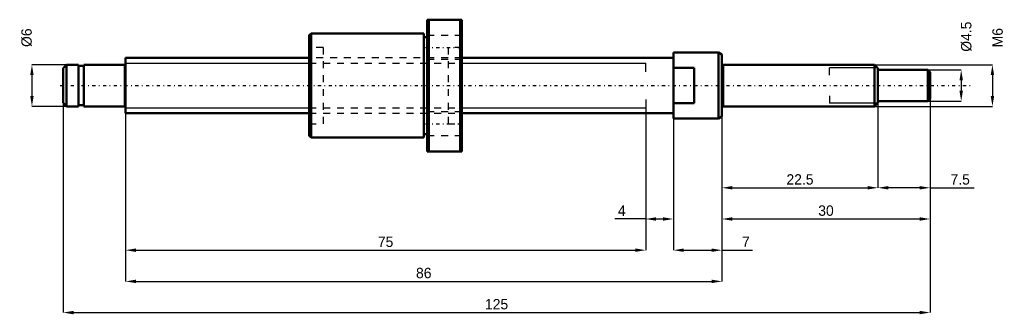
# Model space of a CAD drawing. Header units: millimetres. Extents: x -15 to 127, y -33 to 10.
import ezdxf

# ---------------------------------------------------------------- set-up
doc = ezdxf.new("R2010")
doc.units = ezdxf.units.MM
doc.linetypes.add('Center', pattern=[1.5, 0.45, -0.5, 0.05, -0.5])
doc.linetypes.add('Dashed', pattern=[2, 1, -1])
for name, color, linetype, lineweight in [('2d ConnectionPoints', 7, 'Continuous', 50), ('AM_0', 7, 'Continuous', 50), ('AM_4', 3, 'Continuous', 25), ('AM_5', 3, 'Continuous', 25), ('AM_7', 7, 'Center', 25), ('AM_9', 6, 'Dashed', 25)]:
    doc.layers.add(name, color=color, linetype=linetype, lineweight=lineweight)
doc.dimstyles.new('ISO-25', dxfattribs={"dimtxt": 2.5, "dimasz": 2.5, "dimexe": 1.25, "dimexo": 0.625, "dimtad": 1, "dimtxsty": 'Standard', "dimcen": 2.5, "dimadec": 0, "dimazin": 0, "dimtfac": 1, "dimtmove": 0, "dimatfit": 3, "dimfxl": 0, "dimarcsym": 0})

# ---------------------------------------------------------------- blocks, each defined once
blk = doc.blocks.new('1_BNK_0802_3RRG0_125LC5YRR_Nut_0_in_BNK0802_3RRG0_125LC5Y_48_5__0')
at = {"layer": 'AM_0'}
for p, q in [((43.5, 9.5), (43.5, -9.5)), ((48.5, 9.5), (43.5, 9.5)), ((43.75, 9.5), (43.75, -9.5)), ((48.25, 9.5), (48.25, -9.5)), ((48.5, 9.5), (48.5, -9.5)), ((26.75, 7.5), (26.5, 7.25)), ((26.5, 7.25), (26.5, -7.25)), ((43, 7.5), (26.75, 7.5)), ((26.75, 7.5), (26.75, -7.5)), ((43, 7.5), (43, -7.5)), ((43.5, 7), (43, 7)), ((43, -7), (43.5, -7)), ((26.5, -7.25), (26.75, -7.5)), ((26.75, -7.5), (43, -7.5)), ((43.5, -9.5), (48.5, -9.5))]:
    blk.add_line(p, q, dxfattribs=at)
at = {"layer": 'AM_7'}
for p, q in [((43.25, 5.5), (48.75, 5.5)), ((43.25, -5.5), (48.75, -5.5))]:
    blk.add_line(p, q, dxfattribs=at)
at = {"layer": 'AM_9'}
for p, q in [((48.5, 7.2), (43.5, 7.2)), ((28.5, 5.5), (26.5, 5.5)), ((28.5, 5.5), (28.5, -5.5)), ((48.5, 5.5), (46.5, 5.5)), ((46.5, 5.5), (46.5, -5.5)), ((46.5, 4), (28.5, 4)), ((43.5, 3.8), (48.5, 3.8)), ((28.5, -4), (46.5, -4)), ((48.5, -3.8), (43.5, -3.8)), ((26.5, -5.5), (28.5, -5.5)), ((46.5, -5.5), (48.5, -5.5)), ((43.5, -7.2), (48.5, -7.2))]:
    blk.add_line(p, q, dxfattribs=at)
blk = doc.blocks.new('2_BNK_0802_3RRG0_125LC5Y_Shaft_0_in_BNK0802_3RRG0_125LC5Y_48_5__0')
at = {"layer": 'AM_0'}
for p, q in [((79, 4.75), (79, -4.75)), ((85.5, 4.75), (79, 4.75)), ((86, 4.46), (85.5, 4.75)), ((85.5, 4.75), (85.5, -4.75)), ((86, 4.46), (86, -4.46)), ((-8.5, 3), (-9, 2.5)), ((-6.8, 3), (-8.5, 3)), ((-8.5, 3), (-8.5, -3)), ((-6.8, 3), (-6.8, -3)), ((-6, 2.85), (-6.8, 2.85)), ((-0.2, 3), (-6, 3)), ((-6, 3), (-6, -3)), ((26.5, 4), (0, 4)), ((0, 4), (0, -4)), ((79, 4), (48.5, 4)), ((108, 3), (86.2, 3)), ((108.5, 2.5), (108, 3)), ((108, 3), (108, -3)), ((-9, 2.5), (-9, -2.5)), ((82, 2.56), (79, 2.56)), ((82, 2.56), (82, -2.56)), ((108.5, 2.5), (108.5, -2.5)), ((115.7, 2.25), (108.5, 2.25)), ((116, 1.95), (115.7, 2.25)), ((115.7, 2.25), (115.7, -2.25)), ((116, 1.95), (116, -1.95)), ((-9, -2.5), (-8.5, -3)), ((79, -2.56), (82, -2.56)), ((108, -3), (108.5, -2.5)), ((108.5, -2.25), (115.7, -2.25)), ((115.7, -2.25), (116, -1.95)), ((-8.5, -3), (-6.8, -3)), ((-6.8, -2.85), (-6, -2.85)), ((-6, -3), (-0.2, -3)), ((0, -4), (26.5, -4)), ((48.5, -4), (79, -4)), ((86.2, -3), (108, -3)), ((79, -4.75), (85.5, -4.75)), ((85.5, -4.75), (86, -4.46))]:
    blk.add_line(p, q, dxfattribs=at)
for centre, start, end in [((-0.2, 3.2), 270, 360), ((86.2, 3.2), 180, 270), ((-0.2, -3.2), 0, 90), ((86.2, -3.2), 90, 180)]:
    blk.add_arc(centre, 0.2, start, end, dxfattribs=at)
at = {"layer": 'AM_4'}
for p, q in [((-0.2, 3), (-0.2, -3)), ((86.2, 3), (86.2, -3))]:
    blk.add_line(p, q, dxfattribs=at)
at = {"layer": 'AM_5'}
for p, q in [((0, 3.23), (26.5, 3.23)), ((48.5, 3.23), (75, 3.23)), ((75, 2), (75, 3.23)), ((108.46, 2.54), (101.5, 2.54)), ((101.5, 1.5), (101.5, 2.54)), ((75, -2), (75, -3.23)), ((101.5, -1.5), (101.5, -2.54)), ((108.46, -2.54), (101.5, -2.54)), ((0, -3.23), (26.5, -3.23)), ((48.5, -3.23), (75, -3.23))]:
    blk.add_line(p, q, dxfattribs=at)
at = {"layer": 'AM_5', "linetype": 'Dashed'}
for p, q in [((26.5, 3.23), (48.5, 3.23)), ((26.5, -3.23), (48.5, -3.23))]:
    blk.add_line(p, q, dxfattribs=at)
at = {"layer": 'AM_7'}
blk.add_line((-9.45, 0), (121.8, 0), dxfattribs=at)
at = {"layer": 'AM_9'}
for p, q in [((48.5, 4), (26.5, 4)), ((26.5, -4), (48.5, -4))]:
    blk.add_line(p, q, dxfattribs=at)
blk = doc.blocks.new('*D3')
at = {"layer": 'AM_5', "color": 0, "lineweight": -2}
for p, q in [((-8.5, 3), (-13.5, 3)), ((-13.5, 1.5), (-13.5, -1.5)), ((-8.5, -3), (-13.5, -3))]:
    blk.add_line(p, q, dxfattribs=at)
at = {"layer": 'AM_5', "color": 0}
for points in [[(-13.25, 1.5), (-13.75, 1.5), (-13.5, 3)], [(-13.75, -1.5), (-13.25, -1.5), (-13.5, -3)]]:
    blk.add_solid(points, dxfattribs=at)
at = {"layer": 'Defpoints', "color": 0}
for p in [(-8.5, 3), (-13.5, -3), (-8.5, -3)]:
    blk.add_point(p, dxfattribs=at)
at = {"layer": 'AM_5', "color": 0, "insert": (-14.25, 6.9), "char_height": 1.5, "attachment_point": 5, "rotation": 90}
blk.add_mtext('Ø6', dxfattribs=at)
blk = doc.blocks.new('*D4')
at = {"layer": 'AM_5', "color": 0, "lineweight": -2}
for p, q in [((79, -4.75), (79, -23.75)), ((86, -4.46), (86, -23.75)), ((80.5, -23.75), (84.5, -23.75)), ((86, -23.75), (90.4, -23.75))]:
    blk.add_line(p, q, dxfattribs=at)
at = {"layer": 'AM_5', "color": 0}
for points in [[(80.5, -23.5), (80.5, -24), (79, -23.75)], [(84.5, -24), (84.5, -23.5), (86, -23.75)]]:
    blk.add_solid(points, dxfattribs=at)
at = {"layer": 'Defpoints', "color": 0}
for p in [(79, -4.75), (86, -4.46), (86, -23.75)]:
    blk.add_point(p, dxfattribs=at)
at = {"layer": 'AM_5', "color": 0, "insert": (89.45, -22.55), "char_height": 1.5, "attachment_point": 5}
blk.add_mtext('7', dxfattribs=at)
blk = doc.blocks.new('*D5')
at = {"layer": 'AM_5', "color": 0, "lineweight": -2}
for p, q in [((75, -3.23), (75, -19.25)), ((79, -4.75), (79, -19.25)), ((75, -19.25), (70.56, -19.25)), ((76.5, -19.25), (77.5, -19.25))]:
    blk.add_line(p, q, dxfattribs=at)
at = {"layer": 'AM_5', "color": 0}
for points in [[(76.5, -19), (76.5, -19.5), (75, -19.25)], [(77.5, -19.5), (77.5, -19), (79, -19.25)]]:
    blk.add_solid(points, dxfattribs=at)
at = {"layer": 'Defpoints', "color": 0}
for p in [(75, -3.23), (79, -4.75), (79, -19.25)]:
    blk.add_point(p, dxfattribs=at)
at = {"layer": 'AM_5', "color": 0, "insert": (71.55, -18.05), "char_height": 1.5, "attachment_point": 5}
blk.add_mtext('4', dxfattribs=at)
blk = doc.blocks.new('*D6')
at = {"layer": 'AM_5', "color": 0, "lineweight": -2}
for p, q in [((0, -4), (0, -23.75)), ((75, -3.233), (75, -23.75)), ((1.5, -23.75), (73.5, -23.75))]:
    blk.add_line(p, q, dxfattribs=at)
at = {"layer": 'AM_5', "color": 0}
for points in [[(1.5, -23.5), (1.5, -24), (0, -23.75)], [(73.5, -24), (73.5, -23.5), (75, -23.75)]]:
    blk.add_solid(points, dxfattribs=at)
at = {"layer": 'Defpoints', "color": 0}
for p in [(0, -4), (75, -3.233), (75, -23.75)]:
    blk.add_point(p, dxfattribs=at)
at = {"layer": 'AM_5', "color": 0, "insert": (37.5, -22.55), "char_height": 1.5, "attachment_point": 5}
blk.add_mtext('75', dxfattribs=at)
blk = doc.blocks.new('*D7')
at = {"layer": 'AM_5', "color": 0, "lineweight": -2}
for p, q in [((0, -4), (0, -28.25)), ((86, -4.46), (86, -28.25)), ((1.5, -28.25), (84.5, -28.25))]:
    blk.add_line(p, q, dxfattribs=at)
at = {"layer": 'AM_5', "color": 0}
for points in [[(1.5, -28), (1.5, -28.5), (0, -28.25)], [(84.5, -28.5), (84.5, -28), (86, -28.25)]]:
    blk.add_solid(points, dxfattribs=at)
at = {"layer": 'Defpoints', "color": 0}
for p in [(0, -4), (86, -4.46), (86, -28.25)]:
    blk.add_point(p, dxfattribs=at)
at = {"layer": 'AM_5', "color": 0, "insert": (43, -27.05), "char_height": 1.5, "attachment_point": 5}
blk.add_mtext('86', dxfattribs=at)
blk = doc.blocks.new('*D8')
at = {"layer": 'AM_5', "color": 0, "lineweight": -2}
for p, q in [((-9, -2.5), (-9, -32.75)), ((116, -1.95), (116, -32.75)), ((-7.5, -32.75), (114.5, -32.75))]:
    blk.add_line(p, q, dxfattribs=at)
at = {"layer": 'AM_5', "color": 0}
for points in [[(-7.5, -32.5), (-7.5, -33), (-9, -32.75)], [(114.5, -33), (114.5, -32.5), (116, -32.75)]]:
    blk.add_solid(points, dxfattribs=at)
at = {"layer": 'Defpoints', "color": 0}
for p in [(-9, -2.5), (116, -1.95), (116, -32.75)]:
    blk.add_point(p, dxfattribs=at)
at = {"layer": 'AM_5', "color": 0, "insert": (53.5, -31.55), "char_height": 1.5, "attachment_point": 5}
blk.add_mtext('125', dxfattribs=at)
blk = doc.blocks.new('*D9')
at = {"layer": 'AM_5', "color": 0, "lineweight": -2}
for p, q in [((108.5, -2.25), (108.5, -14.75)), ((116, -1.95), (116, -14.75)), ((114.5, -14.75), (110, -14.75)), ((116, -14.75), (122.37, -14.75))]:
    blk.add_line(p, q, dxfattribs=at)
at = {"layer": 'AM_5', "color": 0}
for points in [[(110, -14.5), (110, -15), (108.5, -14.75)], [(114.5, -15), (114.5, -14.5), (116, -14.75)]]:
    blk.add_solid(points, dxfattribs=at)
at = {"layer": 'Defpoints', "color": 0}
for p in [(108.5, -2.25), (116, -1.95), (108.5, -14.75)]:
    blk.add_point(p, dxfattribs=at)
at = {"layer": 'AM_5', "color": 0, "insert": (120.35, -13.55), "char_height": 1.5, "attachment_point": 5}
blk.add_mtext('7.5', dxfattribs=at)
blk = doc.blocks.new('*D10')
at = {"layer": 'AM_5', "color": 0, "lineweight": -2}
for p, q in [((108.5, -2.25), (108.5, -14.75)), ((86, -4.46), (86, -14.75)), ((87.5, -14.75), (107, -14.75))]:
    blk.add_line(p, q, dxfattribs=at)
at = {"layer": 'AM_5', "color": 0}
for points in [[(87.5, -14.5), (87.5, -15), (86, -14.75)], [(107, -15), (107, -14.5), (108.5, -14.75)]]:
    blk.add_solid(points, dxfattribs=at)
at = {"layer": 'Defpoints', "color": 0}
for p in [(108.5, -2.25), (86, -4.46), (108.5, -14.75)]:
    blk.add_point(p, dxfattribs=at)
at = {"layer": 'AM_5', "color": 0, "insert": (97.25, -13.55), "char_height": 1.5, "attachment_point": 5}
blk.add_mtext('22.5', dxfattribs=at)
blk = doc.blocks.new('*D11')
at = {"layer": 'AM_5', "color": 0, "lineweight": -2}
for p, q in [((116, -1.95), (116, -19.25)), ((86, -4.46), (86, -19.25)), ((87.5, -19.25), (114.5, -19.25))]:
    blk.add_line(p, q, dxfattribs=at)
at = {"layer": 'AM_5', "color": 0}
for points in [[(87.5, -19), (87.5, -19.5), (86, -19.25)], [(114.5, -19.5), (114.5, -19), (116, -19.25)]]:
    blk.add_solid(points, dxfattribs=at)
at = {"layer": 'Defpoints', "color": 0}
for p in [(116, -1.95), (86, -4.46), (116, -19.25)]:
    blk.add_point(p, dxfattribs=at)
at = {"layer": 'AM_5', "color": 0, "insert": (101, -18.05), "char_height": 1.5, "attachment_point": 5}
blk.add_mtext('30', dxfattribs=at)
blk = doc.blocks.new('*D12')
at = {"layer": 'AM_5', "color": 0, "lineweight": -2}
for p, q in [((115.7, 2.25), (120.5, 2.25)), ((120.5, 0.75), (120.5, -0.75)), ((115.7, -2.25), (120.5, -2.25))]:
    blk.add_line(p, q, dxfattribs=at)
at = {"layer": 'AM_5', "color": 0}
for points in [[(120.75, 0.75), (120.25, 0.75), (120.5, 2.25)], [(120.25, -0.75), (120.75, -0.75), (120.5, -2.25)]]:
    blk.add_solid(points, dxfattribs=at)
at = {"layer": 'Defpoints', "color": 0}
for p in [(115.7, 2.25), (115.7, -2.25), (120.5, -2.25)]:
    blk.add_point(p, dxfattribs=at)
at = {"layer": 'AM_5', "color": 0, "insert": (121.25, 7.05), "char_height": 1.5, "attachment_point": 5, "rotation": 90}
blk.add_mtext('Ø4.5', dxfattribs=at)
blk = doc.blocks.new('*D13')
at = {"layer": 'AM_5', "color": 0, "lineweight": -2}
for p, q in [((108, 3), (125, 3)), ((125, 1.5), (125, -1.5)), ((108, -3), (125, -3))]:
    blk.add_line(p, q, dxfattribs=at)
at = {"layer": 'AM_5', "color": 0}
for points in [[(125.25, 1.5), (124.75, 1.5), (125, 3)], [(124.75, -1.5), (125.25, -1.5), (125, -3)]]:
    blk.add_solid(points, dxfattribs=at)
at = {"layer": 'Defpoints', "color": 0}
for p in [(108, 3), (108, -3), (125, -3)]:
    blk.add_point(p, dxfattribs=at)
at = {"layer": 'AM_5', "color": 0, "insert": (125.75, 6.9), "char_height": 1.5, "attachment_point": 5, "rotation": 90}
blk.add_mtext('M6', dxfattribs=at)

msp = doc.modelspace()

# ---------------------------------------------------------------- linework, layer by layer
at = {"layer": '2d ConnectionPoints'}
for p in [(0, 0), (82, 0)]:
    msp.add_point(p, dxfattribs=at)

# ---------------------------------------------------------------- block references
for name in ['1_BNK_0802_3RRG0_125LC5YRR_Nut_0_in_BNK0802_3RRG0_125LC5Y_48_5__0', '2_BNK_0802_3RRG0_125LC5Y_Shaft_0_in_BNK0802_3RRG0_125LC5Y_48_5__0']:
    msp.add_blockref(name, (0, 0))

# ---------------------------------------------------------------- dimensions: what is measured, and where the dimension line sits
at = {"layer": 'AM_5'}
for base, p1, p2, text, picture, middle in [((120.5, -2.25), (115.7, 2.25), (115.7, -2.25), 'Ø4.5', '*D12', (121.25, 7.05)), ((-13.5, -3), (-8.5, 3), (-8.5, -3), 'Ø6', '*D3', (-14.25, 6.9)), ((125, -3), (108, 3), (108, -3), 'M6', '*D13', (125.75, 6.9))]:
    dim = msp.add_linear_dim(base=base, p1=p1, p2=p2, angle=90, text=text, dimstyle='ISO-25', override={"dimtxt": 1.5, "dimasz": 1.5, "dimexe": 0, "dimexo": 0, "dimgap": 0.45}, dxfattribs=at)
    dim.commit()
    dim.dimension.update_dxf_attribs({"geometry": picture, "text_midpoint": middle, "dimtype": 160, "text_rotation": 90})
for base, p1, p2, text, picture, middle in [((116, -32.75), (-9, -2.5), (116, -1.95), '125', '*D8', (53.5, -32.75)), ((116, -19.25), (86, -4.461), (116, -1.95), '30', '*D11', (101, -19.25)), ((108.5, -14.75), (86, -4.461), (108.5, -2.25), '22.5', '*D10', (97.25, -14.75)), ((108.5, -14.75), (116, -1.95), (108.5, -2.25), '7.5', '*D9', (120.35, -14.75)), ((75, -23.75), (0, -4), (75, -3.233), '75', '*D6', (37.5, -23.75)), ((86, -28.25), (0, -4), (86, -4.461), '86', '*D7', (43, -28.25)), ((79, -19.25), (75, -3.233), (79, -4.75), '4', '*D5', (71.55, -19.25)), ((86, -23.75), (79, -4.75), (86, -4.461), '7', '*D4', (89.45, -23.75))]:
    dim = msp.add_linear_dim(base=base, p1=p1, p2=p2, text=text, dimstyle='ISO-25', override={"dimtxt": 1.5, "dimasz": 1.5, "dimexe": 0, "dimexo": 0, "dimgap": 0.45}, dxfattribs=at)
    dim.commit()
    dim.dimension.update_dxf_attribs({"geometry": picture, "text_midpoint": middle, "dimtype": 160})

doc.saveas('drawing.dxf')
